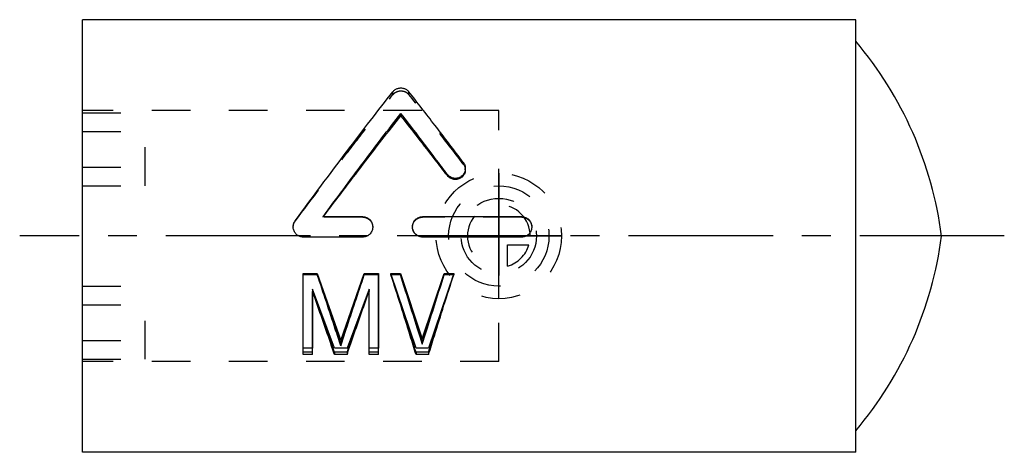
# Model space of a CAD drawing. Header units: millimetres. Extents: x 282.5 to 361, y 206.9 to 241.4.
import ezdxf

# ---------------------------------------------------------------- set-up
doc = ezdxf.new("R2010")
doc.units = ezdxf.units.MM
doc.header["$LTSCALE"] = 30.734
doc.linetypes.add('CENTER', pattern=[0.6, 0.375, -0.075, 0.075, -0.075])
doc.linetypes.add('HIDDEN', pattern=[0.2, 0.1, -0.1])
doc.layers.get('0').update_dxf_attribs({"linetype": 'CONTINUOUS'})
for name, color, linetype in [('DEFAULT_1', 7, 'CENTER'), ('DEFAULT_2', 8, 'HIDDEN'), ('KONSTR_EL', 7, 'CONTINUOUS')]:
    doc.layers.add(name, color=color, linetype=linetype)

msp = doc.modelspace()

# ---------------------------------------------------------------- linework, layer by layer
at = {"color": 7, "linetype": 'CONTINUOUS'}
for p, q in [((287.502, 206.868), (287.502, 241.368)), ((349.152, 241.368), (287.502, 241.368)), ((349.152, 206.868), (349.152, 241.368)), ((312.892, 233.705), (312.892, 233.899)), ((316.604, 228.931), (316.604, 229.028)), ((309.857, 225.652), (306.685, 225.652)), ((322.536, 225.652), (314.612, 225.652)), ((309.857, 224.034), (305.102, 224.034)), ((322.536, 224.034), (314.612, 224.034)), ((305.102, 214.662), (305.102, 221.086)), ((306.227, 221.086), (305.102, 221.086)), ((306.227, 221.025), (305.102, 221.025)), ((306.227, 221.086), (306.227, 221.025)), ((309.977, 221.086), (309.977, 221.025)), ((311.102, 221.086), (309.977, 221.086)), ((311.102, 221.025), (309.977, 221.025)), ((311.102, 214.662), (311.102, 221.086)), ((312.102, 221.086), (312.102, 221.025)), ((312.852, 221.086), (312.102, 221.086)), ((312.852, 221.025), (312.102, 221.025)), ((312.852, 221.086), (312.852, 221.025)), ((316.352, 221.086), (316.352, 221.025)), ((317.102, 221.086), (316.352, 221.086)), ((317.102, 221.025), (316.352, 221.025)), ((317.102, 221.086), (317.102, 221.025)), ((305.852, 214.662), (305.852, 219.692)), ((310.352, 214.662), (310.352, 219.692)), ((308.102, 215.527), (308.102, 215.353)), ((314.602, 215.662), (314.602, 215.49)), ((305.852, 214.662), (305.102, 214.662)), ((308.602, 214.662), (307.602, 214.662)), ((311.102, 214.662), (310.352, 214.662)), ((315.102, 214.662), (314.102, 214.662)), ((349.152, 206.868), (287.502, 206.868))]:
    msp.add_line(p, q, dxfattribs=at)
for centre, start, end in [((326.251, 220.264), 7.3798, 40.23663), ((326.251, 227.971), 319.76337, 352.6202)]:
    msp.add_arc(centre, 30, start, end, dxfattribs=at)
for points, start_tangent, end_tangent in [([(304.468, 225.328), (308.56, 230.82), (310.483, 233.341), (312.257, 235.624)], (7.643198, 10.404998), (7.974194, 10.153556)), ([(312.257, 235.624), (312.341, 235.715), (312.437, 235.79), (312.543, 235.85), (312.656, 235.893), (312.772, 235.918), (312.891, 235.926), (313.01, 235.918), (313.128, 235.892), (313.345, 235.791), (313.525, 235.625)], (0.896083, 1.140984), (0.897696, -1.139715)), ([(317.872, 229.976), (315.604, 232.953), (313.525, 235.625)], (-4.294941, 5.689409), (-4.410856, 5.600022)), ([(306.685, 225.652), (309.888, 229.957), (312.892, 233.899)], (6.117564, 8.314684), (6.312539, 8.167644)), ([(306.708, 225.652), (309.889, 229.842), (312.892, 233.705)], (6.096491, 8.120015), (6.287287, 7.973196)), ([(316.604, 229.028), (315.64, 230.308), (312.892, 233.899)], (-3.677403, 4.897309), (-3.751924, 4.840454)), ([(316.604, 228.931), (315.64, 230.185), (312.892, 233.705)], (-3.677914, 4.800586), (-3.751327, 4.74344)), ([(318.031, 229.503), (318.022, 229.386), (317.984, 229.234), (317.916, 229.093), (317.708, 228.865), (317.429, 228.735), (317.275, 228.712), (317.121, 228.72), (316.971, 228.758), (316.831, 228.824), (316.709, 228.914), (316.604, 229.028)], (-0.000158, -1.975372), (-1.184192, 1.577024)), ([(318.031, 229.395), (318.022, 229.281), (317.984, 229.132), (317.916, 228.994), (317.708, 228.771), (317.429, 228.643), (317.275, 228.621), (317.121, 228.629), (316.971, 228.666), (316.831, 228.73), (316.709, 228.819), (316.604, 228.931)], (-0.000184, -1.959766), (-1.18983, 1.553022)), ([(317.872, 229.976), (317.954, 229.842), (318.006, 229.697), (318.03, 229.543), (318.031, 229.503)], (0.305396, -0.404551), (-0.000041, -0.507714)), ([(304.31, 224.845), (304.316, 224.94), (304.344, 225.079), (304.395, 225.209), (304.468, 225.328)], (0.000066, 0.517347), (0.305896, 0.416429)), ([(309.857, 225.652), (310.009, 225.637), (310.153, 225.593), (310.288, 225.522), (310.407, 225.426), (310.506, 225.308), (310.581, 225.173), (310.649, 224.873), (310.65, 224.845)], (1.253107, 0), (0.000602, -1.25604)), ([(313.819, 224.844), (313.82, 224.882), (313.891, 225.18), (313.967, 225.314), (314.067, 225.431), (314.186, 225.525), (314.32, 225.595), (314.462, 225.637), (314.612, 225.652)], (0.00026, 1.255794), (1.253251, 0)), ([(322.536, 225.652), (322.688, 225.637), (322.832, 225.593), (322.967, 225.522), (323.086, 225.426), (323.185, 225.308), (323.26, 225.173), (323.328, 224.873), (323.329, 224.845)], (1.253107, 0), (0.000602, -1.25604)), ([(304.753, 224.118), (304.633, 224.192), (304.529, 224.286), (304.443, 224.396), (304.376, 224.521), (304.332, 224.656), (304.311, 224.798), (304.31, 224.845)], (-0.798765, 0.402696), (0.000114, 0.895644)), ([(310.65, 224.845), (310.64, 224.718), (310.602, 224.568), (310.536, 224.428), (310.446, 224.303), (310.336, 224.199), (310.207, 224.118)], (0.00043, -0.896407), (-0.798569, -0.402597)), ([(314.262, 224.118), (314.128, 224.203), (314.017, 224.31), (313.927, 224.437), (313.864, 224.578), (313.828, 224.728), (313.819, 224.844)], (-0.798445, 0.402535), (0.000185, 0.89599)), ([(323.329, 224.845), (323.319, 224.718), (323.281, 224.568), (323.216, 224.428), (323.126, 224.303), (323.016, 224.199), (322.886, 224.118)], (0.00043, -0.896407), (-0.798569, -0.402597)), ([(305.102, 224.034), (304.983, 224.044), (304.865, 224.071), (304.753, 224.118)], (-0.36222, 0), (-0.330559, 0.166651)), ([(310.207, 224.118), (310.036, 224.055), (309.857, 224.034)], (-0.334421, -0.168598), (-0.364649, 0)), ([(314.612, 224.034), (314.433, 224.055), (314.262, 224.118)], (-0.366601, 0), (-0.33267, 0.167715)), ([(322.886, 224.118), (322.715, 224.055), (322.536, 224.034)], (-0.334421, -0.168598), (-0.364649, 0)), ([(308.102, 215.527), (307.664, 216.846), (306.227, 221.086)], (-1.842901, 5.569897), (-1.903131, 5.549607)), ([(308.102, 215.353), (307.664, 216.699), (306.227, 221.025)], (-1.842775, 5.68252), (-1.903247, 5.662552)), ([(308.102, 215.527), (308.541, 216.846), (309.977, 221.086)], (1.842901, 5.569897), (1.903131, 5.549607)), ([(308.102, 215.353), (308.541, 216.699), (309.977, 221.025)], (1.842775, 5.68252), (1.903247, 5.662552)), ([(314.102, 214.662), (313.641, 216.155), (312.102, 221.025)], (-1.959179, 6.374948), (-2.034792, 6.351218)), ([(314.602, 215.662), (314.192, 216.952), (312.852, 221.086)], (-1.72078, 5.433659), (-1.775754, 5.415943)), ([(314.602, 215.49), (314.192, 216.807), (312.852, 221.025)], (-1.720673, 5.543565), (-1.775852, 5.526136)), ([(314.602, 215.662), (315.013, 216.952), (316.352, 221.086)], (1.720779, 5.433659), (1.775753, 5.415943)), ([(314.602, 215.49), (315.013, 216.807), (316.352, 221.025)], (1.720673, 5.543565), (1.775851, 5.526136)), ([(315.102, 214.662), (315.564, 216.155), (317.102, 221.025)], (1.959179, 6.374948), (2.034792, 6.351218)), ([(307.602, 214.662), (307.194, 215.852), (305.852, 219.692)], (-1.721309, 5.03915), (-1.774873, 5.020535)), ([(308.602, 214.662), (309.011, 215.852), (310.352, 219.692)], (1.721309, 5.03915), (1.774873, 5.020535))]:
    msp.add_spline(points, degree=3, dxfattribs=dict(at, start_tangent=start_tangent, end_tangent=end_tangent))
at = {"layer": 'DEFAULT_1', "color": 2, "linetype": 'CENTER'}
msp.add_line((361.002, 224.118), (282.502, 224.118), dxfattribs=at)
at = {"layer": 'DEFAULT_2', "color": 8, "linetype": 'HIDDEN'}
for p, q in [((312.257, 235.395), (312.257, 235.624)), ((313.525, 235.396), (313.525, 235.625)), ((320.702, 234.118), (287.502, 234.118)), ((287.502, 233.948), (292.502, 233.948)), ((292.502, 228.118), (292.502, 233.948)), ((320.702, 214.118), (320.702, 234.118)), ((287.502, 232.448), (292.502, 232.448)), ((287.502, 229.618), (292.502, 229.618)), ((317.872, 229.859), (317.872, 229.976)), ((318.031, 229.395), (318.031, 229.503)), ((287.502, 228.118), (292.502, 228.118)), ((304.468, 225.304), (304.468, 225.328)), ((306.685, 225.621), (306.685, 225.652)), ((309.857, 225.621), (306.685, 225.621)), ((309.857, 225.621), (309.857, 225.652)), ((314.612, 225.621), (314.612, 225.652)), ((322.536, 225.621), (314.612, 225.621)), ((322.536, 225.621), (322.536, 225.652)), ((304.31, 224.845), (304.31, 224.83)), ((310.65, 224.83), (310.65, 224.845)), ((313.819, 224.844), (313.819, 224.83)), ((323.329, 224.83), (323.329, 224.845)), ((305.102, 224.036), (305.102, 224.034)), ((309.857, 224.036), (309.857, 224.034)), ((314.612, 224.036), (314.612, 224.034)), ((322.536, 224.036), (322.536, 224.034)), ((287.502, 220.118), (292.502, 220.118)), ((292.502, 214.288), (292.502, 220.118)), ((305.852, 219.78), (305.852, 219.692)), ((310.352, 219.78), (310.352, 219.692)), ((287.502, 218.618), (292.502, 218.618)), ((287.502, 215.788), (292.502, 215.788)), ((305.852, 214.85), (305.102, 214.85)), ((307.602, 214.85), (307.602, 214.662)), ((308.602, 214.85), (307.602, 214.85)), ((308.602, 214.85), (308.602, 214.662)), ((311.102, 214.85), (310.352, 214.85)), ((314.102, 214.85), (314.102, 214.662)), ((315.102, 214.85), (314.102, 214.85)), ((315.102, 214.85), (315.102, 214.662)), ((287.502, 214.288), (292.502, 214.288)), ((320.702, 214.118), (287.502, 214.118))]:
    msp.add_line(p, q, dxfattribs=at)
for points, start_tangent, end_tangent in [([(312.257, 235.395), (312.341, 235.485), (312.437, 235.558), (312.543, 235.617), (312.656, 235.658), (312.772, 235.683), (312.891, 235.692), (313.01, 235.683), (313.128, 235.658), (313.345, 235.559), (313.525, 235.396)], (0.90319, 1.127163), (0.904791, -1.125878)), ([(304.468, 225.304), (308.56, 230.687), (310.483, 233.158), (312.257, 235.395)], (7.645285, 10.200865), (7.971377, 9.948124)), ([(317.872, 229.859), (315.604, 232.778), (313.525, 235.396)], (-4.295713, 5.577269), (-4.40988, 5.487443)), ([(317.872, 229.859), (317.954, 229.728), (318.006, 229.586), (318.03, 229.435), (318.031, 229.395)], (0.303929, -0.394601), (-0.000047, -0.498931)), ([(304.31, 224.83), (304.316, 224.924), (304.344, 225.06), (304.395, 225.187), (304.468, 225.304)], (0.000069, 0.508338), (0.304472, 0.406248)), ([(306.685, 225.621), (306.699, 225.641)], (0.014606, 0.019457), (0.014607, 0.019456)), ([(306.699, 225.641), (306.708, 225.652)], (0.008356, 0.01113), (0.008356, 0.01113)), ([(309.857, 225.621), (310.009, 225.606), (310.153, 225.564), (310.288, 225.494), (310.407, 225.4), (310.506, 225.284), (310.581, 225.152), (310.649, 224.858), (310.65, 224.83)], (1.24047, 0), (0.000637, -1.24346)), ([(313.819, 224.83), (313.82, 224.866), (313.891, 225.159), (313.967, 225.291), (314.067, 225.405), (314.186, 225.497), (314.32, 225.565), (314.462, 225.607), (314.612, 225.621)], (0.000277, 1.24321), (1.240612, 0)), ([(322.536, 225.621), (322.688, 225.606), (322.832, 225.564), (322.967, 225.494), (323.086, 225.4), (323.185, 225.284), (323.26, 225.152), (323.328, 224.858), (323.329, 224.83)], (1.24047, 0), (0.000637, -1.24346)), ([(310.65, 224.83), (310.648, 224.774)], (0.000029, -0.05617), (-0.003977, -0.055954)), ([(314.262, 224.118), (314.128, 224.201), (314.017, 224.306), (313.927, 224.43), (313.864, 224.568), (313.828, 224.715), (313.819, 224.83)], (-0.790719, 0.390713), (0.000197, 0.88383)), ([(323.329, 224.83), (323.327, 224.774)], (0.000029, -0.05617), (-0.003977, -0.055954)), ([(305.102, 224.036), (304.983, 224.045), (304.865, 224.072), (304.753, 224.118)], (-0.36222, 0), (-0.330559, 0.163337)), ([(310.207, 224.118), (310.036, 224.056), (309.857, 224.036)], (-0.334421, -0.165245), (-0.364649, 0)), ([(314.612, 224.036), (314.433, 224.056), (314.262, 224.118)], (-0.366601, 0), (-0.33267, 0.16438)), ([(322.886, 224.118), (322.715, 224.056), (322.536, 224.036)], (-0.334421, -0.165245), (-0.364649, 0)), ([(314.102, 214.85), (313.641, 216.313), (312.102, 221.086)], (-1.959324, 6.248638), (-2.034661, 6.224515)), ([(315.102, 214.85), (315.564, 216.313), (317.102, 221.086)], (1.959324, 6.248638), (2.034661, 6.224515)), ([(307.602, 214.85), (307.194, 216.016), (305.852, 219.78)], (-1.721432, 4.939295), (-1.774761, 4.920385)), ([(308.602, 214.85), (309.011, 216.016), (310.352, 219.78)], (1.721433, 4.939295), (1.774761, 4.920385))]:
    msp.add_spline(points, degree=3, dxfattribs=dict(at, start_tangent=start_tangent, end_tangent=end_tangent))
at = {"layer": 'KONSTR_EL', "color": 8, "linetype": 'HIDDEN'}
for p, q in [((320.702, 224.118), (320.702, 221.618)), ((320.702, 224.118), (323.202, 224.118)), ((321.402, 221.718), (321.402, 223.418)), ((321.402, 223.418), (323.102, 223.418))]:
    msp.add_line(p, q, dxfattribs=at)
at = {"layer": 'KONSTR_EL', "color": 4, "linetype": 'CONTINUOUS'}
for p, q in [((305.102, 215.161), (305.102, 221.138)), ((305.102, 221.138), (306.227, 221.138)), ((306.227, 221.138), (308.102, 215.797)), ((308.102, 215.797), (309.977, 221.138)), ((309.977, 221.138), (311.102, 221.138)), ((311.102, 221.138), (311.102, 215.161)), ((314.102, 215.161), (312.102, 221.138)), ((312.102, 221.138), (312.852, 221.138)), ((312.852, 221.138), (314.602, 215.924)), ((314.602, 215.924), (316.352, 221.138)), ((317.102, 221.138), (315.102, 215.161)), ((316.352, 221.138), (317.102, 221.138)), ((305.852, 219.866), (305.852, 215.161)), ((307.602, 215.161), (305.852, 219.866)), ((310.352, 219.866), (308.602, 215.161)), ((310.352, 215.161), (310.352, 219.866)), ((305.852, 215.161), (305.102, 215.161)), ((308.602, 215.161), (307.602, 215.161)), ((311.102, 215.161), (310.352, 215.161)), ((315.102, 215.161), (314.102, 215.161))]:
    msp.add_line(p, q, dxfattribs=at)
at = {"layer": 'KONSTR_EL', "color": 8, "linetype": 'HIDDEN'}
for radius in [5, 4, 3]:
    msp.add_circle((320.702, 224.118), radius, dxfattribs=at)
for start, end in [(0, 270), (286.2602, 343.7398)]:
    msp.add_arc((320.702, 224.118), 2.5, start, end, dxfattribs=at)
for points, start_tangent, end_tangent in [([(320.702, 229.118, -0.425), (320.702, 229.077, -0.815), (320.702, 229.036, -1.204), (320.702, 229.015, -1.399), (320.702, 228.998, -1.495), (320.702, 228.968, -1.589), (320.702, 228.907, -1.775), (320.702, 228.847, -1.961), (320.702, 228.786, -2.148), (320.702, 228.726, -2.334), (320.702, 228.695, -2.427), (320.702, 228.653, -2.515), (320.702, 228.555, -2.685), (320.702, 228.359, -3.024), (320.702, 228.261, -3.194), (320.702, 228.212, -3.279), (320.702, 228.163, -3.364), (320.702, 228.097, -3.436), (320.702, 228.032, -3.509), (320.702, 227.9, -3.655), (320.702, 227.638, -3.946), (320.702, 227.507, -4.092), (320.702, 227.437, -4.16), (320.702, 227.358, -4.217), (320.702, 227.199, -4.332), (320.702, 227.04, -4.448), (320.702, 226.882, -4.563), (320.702, 226.723, -4.678), (320.702, 226.644, -4.736), (320.702, 226.557, -4.782), (320.702, 226.376, -4.862), (320.702, 226.014, -5.023), (320.702, 225.652, -5.184)], (0, -0.655572, -6.237351), (0, -5.795946, -2.572441)), ([(320.702, 225.652, 4.334), (320.702, 226.01, 4.176), (320.702, 226.369, 4.017), (320.702, 226.548, 3.938), (320.702, 226.634, 3.892), (320.702, 226.713, 3.835), (320.702, 226.872, 3.72), (320.702, 227.031, 3.605), (320.702, 227.19, 3.49), (320.702, 227.349, 3.375), (320.702, 227.428, 3.318), (320.702, 227.498, 3.25), (320.702, 227.63, 3.105), (320.702, 227.893, 2.814), (320.702, 228.024, 2.669), (320.702, 228.09, 2.596), (320.702, 228.156, 2.524), (320.702, 228.205, 2.439), (320.702, 228.254, 2.354), (320.702, 228.353, 2.185), (320.702, 228.549, 1.846), (320.702, 228.648, 1.676), (320.702, 228.691, 1.589), (320.702, 228.721, 1.495), (320.702, 228.782, 1.309), (320.702, 228.843, 1.123), (320.702, 228.904, 0.937), (320.702, 228.965, 0.75), (320.702, 228.996, 0.657), (320.702, 229.013, 0.561), (320.702, 229.034, 0.363), (320.702, 229.076, -0.031), (320.702, 229.118, -0.425)], (0, 5.735414, -2.537586), (0, 0.670174, -6.305657)), ([(320.702, 225.652, 3.269), (320.702, 225.91, 3.131), (320.702, 226.168, 2.993), (320.702, 226.297, 2.924), (320.702, 226.359, 2.886), (320.702, 226.415, 2.839), (320.702, 226.642, 2.654), (320.702, 226.868, 2.468), (320.702, 226.925, 2.422), (320.702, 226.975, 2.368), (320.702, 227.068, 2.255), (320.702, 227.254, 2.029), (320.702, 227.347, 1.916), (320.702, 227.393, 1.86), (320.702, 227.44, 1.803), (320.702, 227.474, 1.739), (320.702, 227.509, 1.674), (320.702, 227.578, 1.545), (320.702, 227.717, 1.287), (320.702, 227.786, 1.159), (320.702, 227.816, 1.092), (320.702, 227.838, 1.021), (320.702, 227.925, 0.736), (320.702, 228.012, 0.451), (320.702, 228.034, 0.379), (320.702, 228.046, 0.307), (320.702, 228.06, 0.16), (320.702, 228.089, -0.132), (320.702, 228.118, -0.425)], (0, 4.129875, -2.209932), (0, 0.461021, -4.681501)), ([(320.702, 228.118, -0.425), (320.702, 228.089, -0.716), (320.702, 228.061, -1.007), (320.702, 228.046, -1.153), (320.702, 228.034, -1.225), (320.702, 228.013, -1.295), (320.702, 227.929, -1.575), (320.702, 227.844, -1.856), (320.702, 227.823, -1.926), (320.702, 227.793, -1.992), (320.702, 227.724, -2.121), (320.702, 227.587, -2.38), (320.702, 227.518, -2.509), (320.702, 227.484, -2.574), (320.702, 227.449, -2.638), (320.702, 227.403, -2.695), (320.702, 227.357, -2.752), (320.702, 227.264, -2.865), (320.702, 227.079, -3.092), (320.702, 226.987, -3.205), (320.702, 226.937, -3.259), (320.702, 226.879, -3.306), (320.702, 226.649, -3.496), (320.702, 226.419, -3.686), (320.702, 226.362, -3.733), (320.702, 226.3, -3.772), (320.702, 226.17, -3.841), (320.702, 225.911, -3.98), (320.702, 225.652, -4.119)], (0, -0.457076, -4.661624), (0, -4.146719, -2.221198)), ([(320.702, 225.652, 2.153), (320.702, 225.961, 1.923), (320.702, 226.039, 1.865), (320.702, 226.116, 1.808), (320.702, 226.249, 1.67), (320.702, 226.377, 1.525), (320.702, 226.505, 1.381), (320.702, 226.565, 1.307), (320.702, 226.613, 1.223), (320.702, 226.709, 1.056), (320.702, 226.804, 0.888), (320.702, 226.852, 0.805), (320.702, 226.885, 0.714), (320.702, 226.945, 0.531), (320.702, 227.004, 0.348), (320.702, 227.056, 0.162), (320.702, 227.066, 0.065), (320.702, 227.076, -0.033), (320.702, 227.097, -0.228), (320.702, 227.107, -0.325), (320.702, 227.118, -0.423), (320.702, 227.108, -0.519), (320.702, 227.098, -0.614), (320.702, 227.078, -0.806), (320.702, 227.068, -0.902), (320.702, 227.059, -0.998), (320.702, 227.008, -1.183), (320.702, 226.949, -1.367), (320.702, 226.891, -1.55), (320.702, 226.858, -1.641), (320.702, 226.811, -1.725), (320.702, 226.716, -1.892), (320.702, 226.621, -2.06), (320.702, 226.574, -2.144), (320.702, 226.512, -2.22), (320.702, 226.383, -2.367), (320.702, 226.253, -2.514), (320.702, 226.119, -2.655), (320.702, 226.041, -2.713), (320.702, 225.963, -2.771), (320.702, 225.652, -3.003)], (0, 4.947536, -3.68247), (0, -4.978754, -3.710938)), ([(320.702, 225.652, 1.549), (320.702, 225.854, 1.357), (320.702, 226.048, 1.155), (320.702, 226.129, 1.039), (320.702, 226.211, 0.922), (320.702, 226.292, 0.806), (320.702, 226.351, 0.677), (320.702, 226.407, 0.547), (320.702, 226.464, 0.416), (320.702, 226.492, 0.351), (320.702, 226.511, 0.283), (320.702, 226.54, 0.144), (320.702, 226.569, 0.004), (320.702, 226.598, -0.135), (320.702, 226.605, -0.418), (320.702, 226.599, -0.702), (320.702, 226.571, -0.841), (320.702, 226.543, -0.98), (320.702, 226.515, -1.12), (320.702, 226.496, -1.188), (320.702, 226.468, -1.253), (320.702, 226.412, -1.384), (320.702, 226.357, -1.515), (320.702, 226.298, -1.644), (320.702, 226.218, -1.761), (320.702, 226.137, -1.878), (320.702, 226.056, -1.995), (320.702, 225.859, -2.201), (320.702, 225.652, -2.399)], (0, 3.239323, -3.079322), (0, -3.313014, -3.166565)), ([(320.702, 224.118, 2.575), (320.702, 224.314, 2.567), (320.702, 224.514, 2.546), (320.702, 224.713, 2.513), (320.702, 224.904, 2.47), (320.702, 225.099, 2.408), (320.702, 225.289, 2.334), (320.702, 225.652, 2.153)], (0, 1.568803, -0.068495), (0, 1.428554, -0.765349)), ([(320.702, 225.652, -3.003), (320.702, 225.472, -3.099), (320.702, 225.282, -3.186), (320.702, 224.882, -3.326), (320.702, 224.465, -3.401), (320.702, 224.252, -3.419), (320.702, 224.034, -3.424)], (0, -1.439782, -0.770673), (0, -1.743589, -0.035979)), ([(320.702, 225.652, -2.399), (320.702, 225.474, -2.521), (320.702, 225.288, -2.629), (320.702, 224.893, -2.802), (320.702, 224.472, -2.895), (320.702, 224.256, -2.918), (320.702, 224.034, -2.923)], (0, -1.422176, -0.979627), (0, -1.771694, -0.045563)), ([(320.702, 224.118, 2.075), (320.702, 224.32, 2.064), (320.702, 224.422, 2.055), (320.702, 224.525, 2.038), (320.702, 224.629, 2.021), (320.702, 224.728, 1.997), (320.702, 224.826, 1.969), (320.702, 224.923, 1.942), (320.702, 225.02, 1.903), (320.702, 225.117, 1.863), (320.702, 225.301, 1.773), (320.702, 225.478, 1.669), (320.702, 225.652, 1.549)], (0, 1.61999, -0.087736), (0, 1.388689, -0.958877)), ([(320.702, 224.034, 3.574), (320.702, 224.439, 3.56), (320.702, 224.854, 3.507), (320.702, 225.652, 3.269)], (0, 1.591328, -0.019567), (0, 1.627018, -0.607607)), ([(320.702, 225.652, -4.119), (320.702, 225.27, -4.253), (320.702, 224.864, -4.355), (320.702, 224.034, -4.424)], (0, -1.489186, -0.56128), (0, -1.736567, -0.026615)), ([(320.702, 225.652, -5.184), (320.702, 225.463, -5.239), (320.702, 225.265, -5.289), (320.702, 225.06, -5.334), (320.702, 224.854, -5.37), (320.702, 224.659, -5.394), (320.702, 224.455, -5.411), (320.702, 224.034, -5.424)], (0, -1.506973, -0.442572), (0, -1.687233, -0.019292)), ([(320.702, 224.034, 4.575), (320.702, 224.231, 4.573), (320.702, 224.435, 4.563), (320.702, 224.644, 4.546), (320.702, 224.852, 4.521), (320.702, 225.045, 4.487), (320.702, 225.246, 4.444), (320.702, 225.652, 4.334)], (0, 1.570546, -0.014901), (0, 1.619891, -0.472311)), ([(315.702, 224.118, -0.425), (315.766, 224.118, -1.019), (315.798, 224.118, -1.316), (315.806, 224.118, -1.391), (315.814, 224.118, -1.465), (315.857, 224.118, -1.607), (315.904, 224.118, -1.749), (315.951, 224.118, -1.891), (316.045, 224.118, -2.175), (316.092, 224.118, -2.317), (316.139, 224.118, -2.459), (316.209, 224.118, -2.592), (316.287, 224.118, -2.723), (316.441, 224.118, -2.984), (316.596, 224.118, -3.246), (316.673, 224.118, -3.376), (316.716, 224.118, -3.438), (316.767, 224.118, -3.493), (316.868, 224.118, -3.602), (316.97, 224.118, -3.712), (317.174, 224.118, -3.931), (317.275, 224.118, -4.04), (317.377, 224.118, -4.15), (317.613, 224.118, -4.331), (317.858, 224.118, -4.502), (318.103, 224.118, -4.673), (318.356, 224.118, -4.832), (318.496, 224.118, -4.891), (318.636, 224.118, -4.949), (318.917, 224.118, -5.066), (319.057, 224.118, -5.124), (319.197, 224.118, -5.182), (319.267, 224.118, -5.212), (319.34, 224.118, -5.23), (319.487, 224.118, -5.257), (319.781, 224.118, -5.31), (320.075, 224.118, -5.364), (320.222, 224.118, -5.391), (320.369, 224.118, -5.41), (320.519, 224.118, -5.405), (320.668, 224.118, -5.4), (320.967, 224.118, -5.39), (321.116, 224.118, -5.385), (321.266, 224.118, -5.38), (321.415, 224.118, -5.372), (321.488, 224.118, -5.353), (321.562, 224.118, -5.335), (321.856, 224.118, -5.26), (322.445, 224.118, -5.111)], (1.016285, 0, -9.509616), (9.422954, 0, 2.384374)), ([(322.445, 224.118, 4.262), (321.866, 224.118, 4.409), (321.577, 224.118, 4.483), (321.504, 224.118, 4.502), (321.432, 224.118, 4.52), (321.283, 224.118, 4.529), (321.134, 224.118, 4.534), (320.984, 224.118, 4.54), (320.686, 224.118, 4.551), (320.536, 224.118, 4.556), (320.387, 224.118, 4.562), (320.237, 224.118, 4.542), (320.088, 224.118, 4.515), (319.789, 224.118, 4.461), (319.49, 224.118, 4.408), (319.341, 224.118, 4.381), (319.268, 224.118, 4.362), (319.199, 224.118, 4.334), (319.061, 224.118, 4.277), (318.923, 224.118, 4.219), (318.647, 224.118, 4.105), (318.508, 224.118, 4.048), (318.37, 224.118, 3.991), (318.118, 224.118, 3.833), (317.872, 224.118, 3.663), (317.626, 224.118, 3.493), (317.389, 224.118, 3.311), (317.286, 224.118, 3.2), (317.182, 224.118, 3.089), (316.975, 224.118, 2.867), (316.871, 224.118, 2.755), (316.768, 224.118, 2.644), (316.716, 224.118, 2.589), (316.673, 224.118, 2.528), (316.597, 224.118, 2.399), (316.445, 224.118, 2.142), (316.292, 224.118, 1.885), (316.216, 224.118, 1.757), (316.146, 224.118, 1.625), (316.098, 224.118, 1.483), (316.051, 224.118, 1.342), (315.956, 224.118, 1.058), (315.909, 224.118, 0.917), (315.861, 224.118, 0.775), (315.817, 224.118, 0.632), (315.809, 224.118, 0.557), (315.801, 224.118, 0.481), (315.768, 224.118, 0.179), (315.702, 224.118, -0.425)], (-9.26744, 0, 2.362241), (-1.049747, 0, -9.663091)), ([(322.406, 224.118, 3.195), (321.937, 224.118, 3.36), (321.82, 224.118, 3.402), (321.703, 224.118, 3.443), (321.456, 224.118, 3.488), (321.206, 224.118, 3.523), (320.956, 224.118, 3.558), (320.831, 224.118, 3.571), (320.707, 224.118, 3.563), (320.46, 224.118, 3.548), (320.212, 224.118, 3.533), (320.088, 224.118, 3.525), (319.965, 224.118, 3.498), (319.721, 224.118, 3.432), (319.477, 224.118, 3.367), (319.237, 224.118, 3.292), (319.124, 224.118, 3.235), (319.011, 224.118, 3.179), (318.785, 224.118, 3.066), (318.672, 224.118, 3.009), (318.559, 224.118, 2.953), (318.461, 224.118, 2.876), (318.364, 224.118, 2.799), (318.168, 224.118, 2.646), (318.071, 224.118, 2.57), (317.973, 224.118, 2.493), (317.803, 224.118, 2.308), (317.639, 224.118, 2.116), (317.475, 224.118, 1.924), (317.398, 224.118, 1.825), (317.338, 224.118, 1.716), (317.218, 224.118, 1.499), (317.098, 224.118, 1.281), (317.038, 224.118, 1.173), (316.996, 224.118, 1.055), (316.92, 224.118, 0.814), (316.845, 224.118, 0.572), (316.779, 224.118, 0.329), (316.766, 224.118, 0.204), (316.754, 224.118, 0.078), (316.702, 224.118, -0.425)], (-7.489833, 0, 2.652289), (-0.81699, 0, -8.043121)), ([(316.702, 224.118, -0.425), (316.752, 224.118, -0.919), (316.764, 224.118, -1.042), (316.776, 224.118, -1.166), (316.841, 224.118, -1.408), (316.916, 224.118, -1.65), (316.991, 224.118, -1.891), (317.032, 224.118, -2.009), (317.092, 224.118, -2.118), (317.211, 224.118, -2.336), (317.33, 224.118, -2.554), (317.39, 224.118, -2.663), (317.467, 224.118, -2.762), (317.63, 224.118, -2.955), (317.793, 224.118, -3.148), (317.964, 224.118, -3.333), (318.063, 224.118, -3.411), (318.162, 224.118, -3.49), (318.361, 224.118, -3.646), (318.46, 224.118, -3.724), (318.559, 224.118, -3.802), (318.67, 224.118, -3.858), (318.781, 224.118, -3.914), (319.003, 224.118, -4.025), (319.114, 224.118, -4.081), (319.225, 224.118, -4.137), (319.464, 224.118, -4.212), (319.708, 224.118, -4.278), (319.952, 224.118, -4.345), (320.074, 224.118, -4.373), (320.198, 224.118, -4.381), (320.446, 224.118, -4.397), (320.693, 224.118, -4.413), (320.817, 224.118, -4.421), (320.942, 224.118, -4.409), (321.193, 224.118, -4.374), (321.443, 224.118, -4.34), (321.691, 224.118, -4.296), (321.81, 224.118, -4.254), (321.929, 224.118, -4.212), (322.406, 224.118, -4.044)], (0.789153, 0, -7.906294), (7.625491, 0, 2.68536)), ([(320.702, 224.118, 2.575), (320.357, 224.118, 2.54), (320.016, 224.118, 2.488), (319.85, 224.118, 2.436), (319.685, 224.118, 2.383), (319.602, 224.118, 2.357), (319.52, 224.118, 2.33), (319.367, 224.118, 2.248), (319.216, 224.118, 2.163), (319.065, 224.118, 2.078), (318.99, 224.118, 2.035), (318.921, 224.118, 1.982), (318.788, 224.118, 1.865), (318.656, 224.118, 1.748), (318.59, 224.118, 1.69), (318.524, 224.118, 1.632), (318.414, 224.118, 1.498), (318.31, 224.118, 1.359), (318.206, 224.118, 1.22), (318.109, 224.118, 1.076), (318.036, 224.118, 0.919), (317.963, 224.118, 0.762), (317.89, 224.118, 0.604), (317.859, 224.118, 0.524), (317.84, 224.118, 0.439), (317.8, 224.118, 0.27), (317.761, 224.118, 0.101), (317.726, 224.118, -0.068), (317.724, 224.118, -0.157), (317.722, 224.118, -0.245), (317.718, 224.118, -0.421), (317.715, 224.118, -0.597), (317.715, 224.118, -0.685), (317.731, 224.118, -0.77), (317.763, 224.118, -0.941), (317.795, 224.118, -1.111), (317.811, 224.118, -1.197), (317.828, 224.118, -1.282), (317.861, 224.118, -1.362), (317.894, 224.118, -1.442), (317.96, 224.118, -1.602), (318.027, 224.118, -1.763), (318.06, 224.118, -1.843), (318.107, 224.118, -1.915), (318.205, 224.118, -2.059), (318.302, 224.118, -2.202), (318.351, 224.118, -2.274), (318.4, 224.118, -2.345), (318.524, 224.118, -2.47), (318.652, 224.118, -2.592), (318.779, 224.118, -2.714), (318.843, 224.118, -2.775), (318.913, 224.118, -2.826), (319.06, 224.118, -2.917), (319.207, 224.118, -3.009), (319.355, 224.118, -3.101), (319.514, 224.118, -3.167), (319.677, 224.118, -3.227), (319.84, 224.118, -3.287), (320.005, 224.118, -3.339), (320.176, 224.118, -3.364), (320.348, 224.118, -3.389), (320.52, 224.118, -3.414), (320.606, 224.118, -3.42), (320.694, 224.118, -3.415), (320.87, 224.118, -3.404), (321.046, 224.118, -3.393), (321.221, 224.118, -3.378), (321.305, 224.118, -3.354), (321.389, 224.118, -3.331), (321.556, 224.118, -3.285), (321.723, 224.118, -3.239), (322.039, 224.118, -3.093), (322.35, 224.118, -2.932)], (-11.042787, 0, -1.141161), (9.94389, 0, 5.143419)), ([(320.702, 224.118, 2.075), (320.404, 224.118, 2.045), (320.255, 224.118, 2.03), (320.181, 224.118, 2.018), (320.109, 224.118, 1.996), (319.966, 224.118, 1.951), (319.823, 224.118, 1.906), (319.683, 224.118, 1.854), (319.552, 224.118, 1.781), (319.421, 224.118, 1.709), (319.355, 224.118, 1.672), (319.29, 224.118, 1.636), (319.172, 224.118, 1.539), (319.057, 224.118, 1.44), (318.941, 224.118, 1.34), (318.884, 224.118, 1.29), (318.838, 224.118, 1.23), (318.746, 224.118, 1.112), (318.655, 224.118, 0.993), (318.567, 224.118, 0.871), (318.502, 224.118, 0.737), (318.436, 224.118, 0.602), (318.37, 224.118, 0.467), (318.327, 224.118, 0.324), (318.29, 224.118, 0.179), (318.252, 224.118, 0.033), (318.234, 224.118, -0.039), (318.228, 224.118, -0.115), (318.22, 224.118, -0.267), (318.213, 224.118, -0.42), (318.21, 224.118, -0.496), (318.208, 224.118, -0.572), (318.219, 224.118, -0.646), (318.231, 224.118, -0.72), (318.255, 224.118, -0.868), (318.278, 224.118, -1.017), (318.374, 224.118, -1.3), (318.488, 224.118, -1.576), (318.568, 224.118, -1.703), (318.648, 224.118, -1.83), (318.688, 224.118, -1.894), (318.728, 224.118, -1.957), (318.78, 224.118, -2.013), (318.833, 224.118, -2.068), (318.938, 224.118, -2.178), (319.044, 224.118, -2.288), (319.099, 224.118, -2.341), (319.161, 224.118, -2.383), (319.284, 224.118, -2.468), (319.408, 224.118, -2.553), (319.535, 224.118, -2.632), (319.673, 224.118, -2.69), (319.811, 224.118, -2.748), (319.95, 224.118, -2.806), (320.095, 224.118, -2.84), (320.243, 224.118, -2.869), (320.39, 224.118, -2.898), (320.463, 224.118, -2.913), (320.539, 224.118, -2.913), (320.692, 224.118, -2.912), (320.845, 224.118, -2.91), (320.997, 224.118, -2.906), (321.07, 224.118, -2.89), (321.143, 224.118, -2.874), (321.29, 224.118, -2.842), (321.436, 224.118, -2.811), (321.576, 224.118, -2.758), (321.713, 224.118, -2.697), (321.851, 224.118, -2.637), (321.919, 224.118, -2.606), (321.983, 224.118, -2.566), (322.107, 224.118, -2.477), (322.356, 224.118, -2.3)], (-9.551201, 0, -0.970176), (7.950072, 0, 5.67073)), ([(322.317, 224.118, 2.104), (321.547, 224.118, 2.454), (320.702, 224.118, 2.575)], (-1.470802, 0, 0.84415), (-1.741856, 0, 0.084478)), ([(320.702, 224.034, 2.574), (320.702, 224.05, 2.574), (320.702, 224.066, 2.575), (320.702, 224.081, 2.575), (320.702, 224.092, 2.575), (320.702, 224.118, 2.575)], (0, 0.06281, 0.001638), (0, 0.123843, 0.000426)), ([(320.702, 224.034, -3.424), (320.702, 223.749, -3.384), (320.702, 223.606, -3.364), (320.702, 223.464, -3.344), (320.702, 223.392, -3.335), (320.702, 223.324, -3.312), (320.702, 223.189, -3.261), (320.702, 222.919, -3.16), (320.702, 222.852, -3.135), (320.702, 222.785, -3.11), (320.702, 222.662, -3.035), (320.702, 222.421, -2.878), (320.702, 222.185, -2.714), (320.702, 222.084, -2.611), (320.702, 221.984, -2.508), (320.702, 221.883, -2.404), (320.702, 221.783, -2.301), (320.702, 221.624, -2.062), (320.702, 221.473, -1.817), (320.702, 221.401, -1.692), (320.702, 221.377, -1.624), (320.702, 221.354, -1.556), (320.702, 221.26, -1.284), (320.702, 221.212, -1.148), (320.702, 221.191, -1.079), (320.702, 221.183, -1.007), (320.702, 221.167, -0.861), (320.702, 221.15, -0.716), (320.702, 221.118, -0.425)], (0, -4.565161, 0.633026), (0, -0.522306, 4.654468)), ([(320.702, 221.118, -0.425), (320.702, 221.149, -0.138), (320.702, 221.165, 0.005), (320.702, 221.181, 0.148), (320.702, 221.189, 0.219), (320.702, 221.21, 0.288), (320.702, 221.257, 0.424), (320.702, 221.35, 0.697), (320.702, 221.373, 0.765), (320.702, 221.397, 0.833), (320.702, 221.468, 0.958), (320.702, 221.618, 1.203), (320.702, 221.776, 1.444), (320.702, 221.876, 1.547), (320.702, 221.976, 1.65), (320.702, 222.077, 1.754), (320.702, 222.177, 1.857), (320.702, 222.412, 2.022), (320.702, 222.652, 2.18), (320.702, 222.775, 2.256), (320.702, 222.842, 2.281), (320.702, 222.91, 2.306), (320.702, 223.179, 2.408), (320.702, 223.314, 2.459), (320.702, 223.382, 2.482), (320.702, 223.454, 2.493), (320.702, 223.599, 2.513), (320.702, 223.744, 2.533), (320.702, 224.034, 2.574)], (0, 0.505748, 4.581008), (0, 4.638257, 0.651625)), ([(320.702, 224.034, -2.923), (320.702, 223.8, -2.89), (320.702, 223.683, -2.873), (320.702, 223.566, -2.857), (320.702, 223.508, -2.848), (320.702, 223.451, -2.829), (320.702, 223.339, -2.787), (320.702, 223.114, -2.702), (320.702, 223.002, -2.66), (320.702, 222.9, -2.598), (320.702, 222.699, -2.466), (320.702, 222.503, -2.329), (320.702, 222.419, -2.243), (320.702, 222.336, -2.157), (320.702, 222.252, -2.071), (320.702, 222.168, -1.985), (320.702, 222.037, -1.785), (320.702, 221.911, -1.58), (320.702, 221.852, -1.476), (320.702, 221.813, -1.363), (320.702, 221.734, -1.136), (320.702, 221.695, -1.022), (320.702, 221.678, -0.965), (320.702, 221.671, -0.905), (320.702, 221.658, -0.785), (320.702, 221.644, -0.665), (320.702, 221.618, -0.425)], (0, -3.742141, 0.533492), (0, -0.427232, 3.843255)), ([(320.702, 220.118, -0.425), (320.702, 220.16, -0.043), (320.702, 220.181, 0.148), (320.702, 220.202, 0.339), (320.702, 220.212, 0.434), (320.702, 220.241, 0.526), (320.702, 220.303, 0.707), (320.702, 220.365, 0.889), (320.702, 220.427, 1.071), (320.702, 220.458, 1.162), (320.702, 220.489, 1.252), (320.702, 220.586, 1.421), (320.702, 220.688, 1.587), (320.702, 220.79, 1.753), (320.702, 220.893, 1.919), (320.702, 220.944, 2.002), (320.702, 220.97, 2.043), (320.702, 221.004, 2.077), (320.702, 221.138, 2.215), (320.702, 221.272, 2.352), (320.702, 221.406, 2.489), (320.702, 221.54, 2.627), (320.702, 221.574, 2.661), (320.702, 221.614, 2.689), (320.702, 221.696, 2.742), (320.702, 221.859, 2.848), (320.702, 222.023, 2.955), (320.702, 222.186, 3.061), (320.702, 222.352, 3.161), (320.702, 222.442, 3.195), (320.702, 222.532, 3.228), (320.702, 222.713, 3.295), (320.702, 222.893, 3.361), (320.702, 223.073, 3.428), (320.702, 223.164, 3.458), (320.702, 223.26, 3.471), (320.702, 223.454, 3.497), (320.702, 223.647, 3.523), (320.702, 224.034, 3.574)], (0, 0.674331, 6.108011), (0, 6.189614, 0.825625)), ([(320.702, 224.034, -4.424), (320.702, 223.653, -4.374), (320.702, 223.463, -4.349), (320.702, 223.273, -4.324), (320.702, 223.177, -4.311), (320.702, 223.087, -4.281), (320.702, 222.906, -4.215), (320.702, 222.726, -4.149), (320.702, 222.545, -4.083), (320.702, 222.455, -4.05), (320.702, 222.365, -4.017), (320.702, 222.199, -3.917), (320.702, 222.035, -3.812), (320.702, 221.871, -3.706), (320.702, 221.707, -3.6), (320.702, 221.625, -3.547), (320.702, 221.585, -3.52), (320.702, 221.551, -3.486), (320.702, 221.417, -3.349), (320.702, 221.282, -3.212), (320.702, 221.147, -3.075), (320.702, 221.013, -2.938), (320.702, 220.979, -2.904), (320.702, 220.952, -2.863), (320.702, 220.901, -2.78), (320.702, 220.798, -2.614), (320.702, 220.695, -2.449), (320.702, 220.593, -2.283), (320.702, 220.495, -2.115), (320.702, 220.464, -2.024), (320.702, 220.433, -1.933), (320.702, 220.37, -1.752), (320.702, 220.307, -1.57), (320.702, 220.244, -1.389), (320.702, 220.216, -1.297), (320.702, 220.205, -1.2), (320.702, 220.183, -1.007), (320.702, 220.161, -0.813), (320.702, 220.118, -0.425)], (0, -6.092612, 0.801623), (0, -0.696303, 6.205493)), ([(320.702, 224.034, -5.424), (320.702, 223.558, -5.363), (320.702, 223.32, -5.333), (320.702, 223.082, -5.303), (320.702, 222.963, -5.288), (320.702, 222.847, -5.25), (320.702, 222.618, -5.167), (320.702, 222.389, -5.083), (320.702, 222.16, -5), (320.702, 222.045, -4.958), (320.702, 221.931, -4.917), (320.702, 221.725, -4.794), (320.702, 221.523, -4.664), (320.702, 221.32, -4.535), (320.702, 221.118, -4.405), (320.702, 221.017, -4.341), (320.702, 220.968, -4.307), (320.702, 220.925, -4.263), (320.702, 220.839, -4.177), (320.702, 220.754, -4.09), (320.702, 220.582, -3.916), (320.702, 220.411, -3.743), (320.702, 220.325, -3.656), (320.702, 220.24, -3.569), (320.702, 220.197, -3.526), (320.702, 220.163, -3.475), (320.702, 220.099, -3.372), (320.702, 219.97, -3.165), (320.702, 219.842, -2.958), (320.702, 219.713, -2.75), (320.702, 219.591, -2.54), (320.702, 219.552, -2.427), (320.702, 219.513, -2.314), (320.702, 219.434, -2.087), (320.702, 219.355, -1.86), (320.702, 219.276, -1.633), (320.702, 219.241, -1.519), (320.702, 219.227, -1.397), (320.702, 219.2, -1.154), (320.702, 219.172, -0.911), (320.702, 219.118, -0.425)], (0, -7.61988, 0.970238), (0, -0.875681, 7.780158)), ([(320.702, 219.118, -0.425), (320.702, 219.17, 0.052), (320.702, 219.197, 0.291), (320.702, 219.223, 0.53), (320.702, 219.236, 0.649), (320.702, 219.272, 0.765), (320.702, 219.351, 0.995), (320.702, 219.431, 1.226), (320.702, 219.51, 1.456), (320.702, 219.55, 1.572), (320.702, 219.59, 1.687), (320.702, 219.709, 1.895), (320.702, 219.835, 2.099), (320.702, 219.961, 2.303), (320.702, 220.087, 2.508), (320.702, 220.151, 2.61), (320.702, 220.184, 2.66), (320.702, 220.226, 2.703), (320.702, 220.312, 2.79), (320.702, 220.397, 2.878), (320.702, 220.568, 3.052), (320.702, 220.738, 3.226), (320.702, 220.823, 3.313), (320.702, 220.909, 3.4), (320.702, 220.951, 3.444), (320.702, 221.001, 3.478), (320.702, 221.104, 3.544), (320.702, 221.309, 3.676), (320.702, 221.514, 3.809), (320.702, 221.719, 3.941), (320.702, 221.927, 4.066), (320.702, 222.039, 4.107), (320.702, 222.152, 4.148), (320.702, 222.378, 4.231), (320.702, 222.603, 4.313), (320.702, 222.828, 4.396), (320.702, 222.942, 4.433), (320.702, 223.064, 4.449), (320.702, 223.306, 4.48), (320.702, 223.549, 4.512), (320.702, 224.034, 4.575)], (0, 0.842913, 7.635013), (0, 7.764457, 1.005424)), ([(322.346, 224.118, 1.459), (322.136, 224.118, 1.621), (321.904, 224.118, 1.768), (321.787, 224.118, 1.827), (321.663, 224.118, 1.881), (321.402, 224.118, 1.975)], (-0.812322, 0, 0.660538), (-1.057094, 0, 0.351407)), ([(322.715, 224.118, 1.8), (322.53, 224.118, 1.954), (322.317, 224.118, 2.104)], (-0.329767, 0, 0.291012), (-0.465164, 0, 0.30719)), ([(322.672, 224.118, 1.115), (322.346, 224.118, 1.459)], (-0.295968, 0, 0.366676), (-0.364373, 0, 0.3287)), ([(322.35, 224.118, -2.932), (322.432, 224.118, -2.876), (322.52, 224.118, -2.811), (322.558, 224.118, -2.782), (322.598, 224.118, -2.749), (322.686, 224.118, -2.675)], (0.312902, 0, 0.210261), (0.35752, 0, 0.306973)), ([(322.356, 224.118, -2.3), (322.678, 224.118, -1.957)], (0.348529, 0, 0.317137), (0.294627, 0, 0.367754)), ([(322.702, 224.118, 3.039), (322.568, 224.118, 3.114), (322.406, 224.118, 3.195)], (-0.21831, 0, 0.124522), (-0.377437, 0, 0.181648)), ([(322.406, 224.118, -4.044), (322.543, 224.118, -3.976), (322.702, 224.118, -3.889)], (0.226843, 0, 0.108199), (0.364569, 0, 0.206263)), ([(322.445, 224.118, -5.111), (322.478, 224.118, -5.099), (322.527, 224.118, -5.08), (322.576, 224.118, -5.061), (322.64, 224.118, -5.034)], (0.098088, 0, 0.036674), (0.290244, 0, 0.120223)), ([(322.64, 224.118, 4.185), (322.608, 224.118, 4.198), (322.559, 224.118, 4.218), (322.511, 224.118, 4.237), (322.445, 224.118, 4.262)], (-0.096608, 0, 0.040412), (-0.293877, 0, 0.111047)), ([(322.64, 224.118, -5.034), (322.672, 224.118, -5.02), (322.72, 224.118, -5), (322.768, 224.118, -4.978), (322.831, 224.118, -4.949)], (0.096466, 0, 0.040749), (0.284955, 0, 0.132272)), ([(322.831, 224.118, 4.099), (322.8, 224.118, 4.114), (322.752, 224.118, 4.136), (322.704, 224.118, 4.157), (322.64, 224.118, 4.185)], (-0.094831, 0, 0.044422), (-0.288969, 0, 0.123256)), ([(322.753, 224.118, 1.006), (322.717, 224.118, 1.055), (322.672, 224.118, 1.115)], (-0.060218, 0, 0.085674), (-0.113076, 0, 0.146537)), ([(322.678, 224.118, -1.957), (322.694, 224.118, -1.936), (322.71, 224.118, -1.915), (322.721, 224.118, -1.899), (322.73, 224.118, -1.887), (322.748, 224.118, -1.862)], (0.063894, 0, 0.082968), (0.075734, 0, 0.106766)), ([(322.686, 224.118, -2.675), (322.733, 224.118, -2.633), (322.886, 224.118, -2.481)], (0.187357, 0, 0.167517), (0.199659, 0, 0.208636)), ([(322.887, 224.118, 2.926), (322.869, 224.118, 2.938), (322.846, 224.118, 2.953), (322.822, 224.118, 2.967), (322.804, 224.118, 2.979), (322.777, 224.118, 2.995), (322.757, 224.118, 3.008), (322.734, 224.118, 3.021), (322.702, 224.118, 3.039)], (-0.140681, 0, 0.091007), (-0.252599, 0, 0.147899)), ([(322.702, 224.118, -3.889), (322.917, 224.118, -3.739), (323.131, 224.118, -3.589), (323.238, 224.118, -3.514), (323.335, 224.118, -3.427), (323.52, 224.118, -3.242), (323.705, 224.118, -3.058), (323.792, 224.118, -2.96), (323.867, 224.118, -2.853), (324.017, 224.118, -2.639), (324.092, 224.118, -2.532), (324.167, 224.118, -2.425), (324.222, 224.118, -2.306), (324.277, 224.118, -2.188), (324.388, 224.118, -1.951), (324.443, 224.118, -1.832), (324.484, 224.118, -1.709), (324.551, 224.118, -1.456), (324.619, 224.118, -1.204), (324.646, 224.118, -1.076), (324.657, 224.118, -0.946), (324.68, 224.118, -0.685), (324.702, 224.118, -0.425)], (3.426903, 0, 2.399543), (0.364614, 0, 4.167557)), ([(323.702, 224.118, -0.425), (323.682, 224.118, -0.119), (323.664, 224.118, 0.034), (323.632, 224.118, 0.187), (323.6, 224.118, 0.341), (323.554, 224.118, 0.491), (323.501, 224.118, 0.638), (323.447, 224.118, 0.786), (323.374, 224.118, 0.925), (323.301, 224.118, 1.064), (323.222, 224.118, 1.199), (323.13, 224.118, 1.326), (323.038, 224.118, 1.453), (322.934, 224.118, 1.572), (322.715, 224.118, 1.8)], (-0.166539, 0, 2.44288), (-1.754979, 0, 1.827764)), ([(322.748, 224.118, -1.862), (323.084, 224.118, -1.185), (323.134, 224.118, -0.995), (323.17, 224.118, -0.807), (323.193, 224.118, -0.617), (323.202, 224.118, -0.425)], (0.808793, 0, 1.284342), (0.079458, 0, 1.541888)), ([(322.887, 224.118, 0.792), (322.753, 224.118, 1.006)], (-0.103182, 0, 0.182257), (-0.145957, 0, 0.213093)), ([(322.831, 224.118, -4.949), (322.887, 224.118, -4.922)], (0.047338, 0, 0.022376), (0.071736, 0, 0.034605)), ([(325.702, 224.118, -0.425), (325.67, 224.118, -0.08), (325.638, 224.118, 0.265), (325.622, 224.118, 0.438), (325.609, 224.118, 0.523), (325.585, 224.118, 0.608), (325.536, 224.118, 0.778), (325.487, 224.118, 0.947), (325.439, 224.118, 1.117), (325.39, 224.118, 1.287), (325.366, 224.118, 1.371), (325.331, 224.118, 1.452), (325.252, 224.118, 1.61), (325.093, 224.118, 1.925), (325.013, 224.118, 2.082), (324.973, 224.118, 2.161), (324.933, 224.118, 2.24), (324.88, 224.118, 2.31), (324.826, 224.118, 2.379), (324.718, 224.118, 2.519), (324.503, 224.118, 2.799), (324.395, 224.118, 2.939), (324.337, 224.118, 3.005), (324.271, 224.118, 3.063), (324.007, 224.118, 3.298), (323.875, 224.118, 3.415), (323.743, 224.118, 3.532), (323.678, 224.118, 3.591), (323.604, 224.118, 3.641), (323.449, 224.118, 3.732), (323.14, 224.118, 3.916), (322.831, 224.118, 4.099)], (-0.51194, 0, 5.518541), (-4.944791, 0, 2.936002)), ([(322.886, 224.118, -2.481), (323.067, 224.118, -2.264), (323.152, 224.118, -2.152), (323.228, 224.118, -2.033), (323.304, 224.118, -1.913), (323.37, 224.118, -1.789), (323.43, 224.118, -1.661), (323.49, 224.118, -1.533), (323.534, 224.118, -1.399), (323.578, 224.118, -1.264), (323.616, 224.118, -1.129), (323.643, 224.118, -0.99), (323.669, 224.118, -0.851), (323.684, 224.118, -0.71), (323.702, 224.118, -0.425)], (1.443325, 0, 1.73968), (0.145134, 0, 2.281174)), ([(324.702, 224.118, -0.425), (324.682, 224.118, -0.18), (324.662, 224.118, 0.065), (324.652, 224.118, 0.188), (324.629, 224.118, 0.308), (324.569, 224.118, 0.546), (324.509, 224.118, 0.785), (324.472, 224.118, 0.903), (324.422, 224.118, 1.018), (324.322, 224.118, 1.248), (324.271, 224.118, 1.363), (324.221, 224.118, 1.478), (324.154, 224.118, 1.581), (324.087, 224.118, 1.684), (323.953, 224.118, 1.89), (323.885, 224.118, 1.993), (323.806, 224.118, 2.088), (323.637, 224.118, 2.273), (323.467, 224.118, 2.458), (323.377, 224.118, 2.545), (323.279, 224.118, 2.621), (323.083, 224.118, 2.774), (322.887, 224.118, 2.926)], (-0.322268, 0, 3.919823), (-3.138996, 0, 2.439193)), ([(322.887, 224.118, -4.922), (323.183, 224.118, -4.743), (323.479, 224.118, -4.563), (323.628, 224.118, -4.474), (323.698, 224.118, -4.425), (323.763, 224.118, -4.367), (323.892, 224.118, -4.251), (324.021, 224.118, -4.136), (324.279, 224.118, -3.905), (324.344, 224.118, -3.847), (324.401, 224.118, -3.781), (324.509, 224.118, -3.641), (324.723, 224.118, -3.361), (324.831, 224.118, -3.221), (324.885, 224.118, -3.151), (324.938, 224.118, -3.081), (324.977, 224.118, -3.004), (325.016, 224.118, -2.927), (325.094, 224.118, -2.772), (325.251, 224.118, -2.463), (325.329, 224.118, -2.308), (325.363, 224.118, -2.229), (325.387, 224.118, -2.144), (325.436, 224.118, -1.974), (325.485, 224.118, -1.805), (325.534, 224.118, -1.635), (325.583, 224.118, -1.466), (325.607, 224.118, -1.381), (325.621, 224.118, -1.295), (325.637, 224.118, -1.121), (325.67, 224.118, -0.773), (325.702, 224.118, -0.425)], (4.740418, 0, 2.871377), (0.521205, 0, 5.567823)), ([(323.102, 224.118, 0.275), (323.061, 224.118, 0.404), (323.01, 224.118, 0.538), (322.954, 224.118, 0.662), (322.887, 224.118, 0.792)], (-0.15535, 0, 0.499994), (-0.277082, 0, 0.52138)), ([(320.702, 221.718, 0.275), (320.702, 221.828, 0.562), (320.702, 221.855, 0.634), (320.702, 221.891, 0.703), (320.702, 221.97, 0.838), (320.702, 222.05, 0.973), (320.702, 222.144, 1.099), (320.702, 222.245, 1.219), (320.702, 222.346, 1.339), (320.702, 222.465, 1.44), (320.702, 222.585, 1.542), (320.702, 222.709, 1.636), (320.702, 222.844, 1.716), (320.702, 222.979, 1.797), (320.702, 223.049, 1.833), (320.702, 223.122, 1.861), (320.702, 223.418, 1.975)], (0, 0.87933, 2.295497), (0, 2.361398, 0.911188))]:
    msp.add_spline(points, degree=3, dxfattribs=dict(at, start_tangent=start_tangent, end_tangent=end_tangent))

doc.saveas('drawing.dxf')
